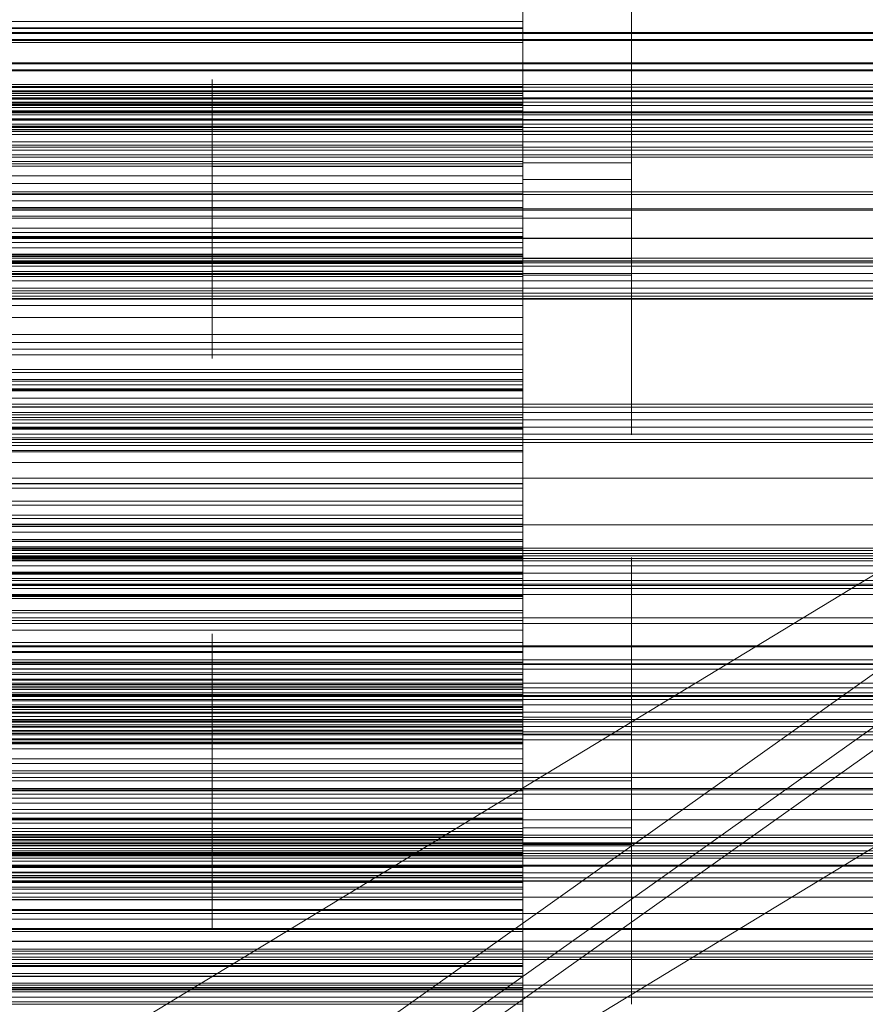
# Model space of a CAD drawing. Header units: millimetres. Extents: x -2233 to 65662, y -50530 to 6847.
# Tile 177 of 256: x 685 to 794, y -34304 to -34177. Entities that reach past the tile are written whole.
import ezdxf

# ---------------------------------------------------------------- set-up
doc = ezdxf.new("R2010")
doc.units = ezdxf.units.MM
for name, color, linetype, lineweight in [('COTAS_O', 1, 'Continuous', 0), ('frontal_briquetadora', 7, 'Continuous', 0), ('frontal_C03', 7, 'Continuous', 0), ('frontal_secador', 7, 'Continuous', 0), ('frontal_tolva', 7, 'Continuous', 0)]:
    doc.layers.add(name, color=color, linetype=linetype, lineweight=lineweight)
doc.dimstyles.new('R19_100', dxfattribs={"dimtxt": 250, "dimasz": 150, "dimexe": 150, "dimexo": 80, "dimgap": 100, "dimtad": 1, "dimtih": 1, "dimtoh": 1, "dimdsep": 46, "dimcen": 0.09, "dimadec": 0, "dimazin": 0, "dimtfac": 1, "dimtdec": 4, "dimtofl": 0, "dimtmove": 0, "dimatfit": 3, "dimfxl": 1, "dimtolj": 1, "dimtzin": 0, "dimarcsym": 0})

# ---------------------------------------------------------------- blocks, each defined once
blk = doc.blocks.new('DIM_R32_39')
at = {"layer": 'COTAS_O'}
for p, q in [((-1725, -33700), (-1575, -33655)), ((1725, -33700), (1575, -33655)), ((-1725, -34400), (-1725, -33700)), ((-1725, -33700), (1725, -33700)), ((-1725, -33700), (-1575, -33745)), ((1725, -33700), (1575, -33745)), ((1725, -34400), (1725, -33700))]:
    blk.add_line(p, q, dxfattribs=at)
blk.add_text('3450 O', height=250, dxfattribs=at).set_placement((0, -33600))
blk = doc.blocks.new('DIM_R32_43')
at = {"layer": 'COTAS_O'}
for p, q in [((-650, -34200), (-500, -34155)), ((650, -34200), (500, -34155)), ((-650, -34900), (-650, -34200)), ((-650, -34200), (650, -34200)), ((-650, -34200), (-500, -34245)), ((650, -34200), (500, -34245)), ((650, -34900), (650, -34200))]:
    blk.add_line(p, q, dxfattribs=at)
blk.add_text('1300 O', height=250, dxfattribs=at).set_placement((0, -34100))

msp = doc.modelspace()

# ---------------------------------------------------------------- linework, layer by layer
at = {"layer": 'frontal_briquetadora'}
for p, q in [((750, -34166.775), (750, -34177.964)), ((750, -34177.146), (750, -34168.422)), ((750, -34179.561), (750, -34169.995)), ((750, -34170.544), (750, -34179.847)), ((750, -34172.896), (750, -34178.035)), ((750, -34179.589), (750, -34173.853)), ((750, -34178.573), (750, -34174.763)), ((750, -34187.602), (750, -34175.223)), ((750, -34175.243), (750, -34179.919)), ((764, -34178.573), (764, -34174.763)), ((764, -34175.243), (764, -34179.919)), ((750, -34186.389), (750, -34176.835)), ((750, -34178.883), (750, -34177)), ((550, -34177.146), (750, -34177.146)), ((550, -34177.964), (750, -34177.964)), ((550, -34178.035), (750, -34178.035)), ((750, -34178.061), (750, -34177.118)), ((750, -34177.118), (750, -34179.937)), ((750, -34187.891), (750, -34177.146)), ((750, -34179.373), (750, -34177.5)), ((750, -34178.555), (750, -34177.617)), ((750, -34177.617), (750, -34180.422)), ((750, -34177.964), (750, -34190.647)), ((750, -34178.035), (750, -34185.66)), ((750, -34182.729), (750, -34178.061)), ((750, -34183.199), (750, -34178.555)), ((750, -34185.919), (750, -34178.573)), ((750, -34184.46), (750, -34178.883)), ((750, -34184.922), (750, -34179.373)), ((764, -34185.919), (764, -34178.573)), ((750, -34179.561), (550, -34179.561)), ((550, -34179.589), (750, -34179.589)), ((550, -34179.847), (750, -34179.847)), ((750, -34182.626), (750, -34179.561)), ((750, -34187.752), (750, -34179.589)), ((750, -34179.847), (750, -34191.067)), ((750, -34179.919), (750, -34187.864)), ((750, -34179.937), (750, -34186.409)), ((750, -34180.422), (750, -34186.861)), ((764, -34179.919), (764, -34187.864)), ((750, -34185.3), (750, -34181.052)), ((764, -34185.3), (764, -34181.052)), ((750, -34182.626), (550, -34182.626)), ((750, -34185.525), (750, -34182.626)), ((750, -34190.943), (750, -34182.729)), ((750, -34191.371), (750, -34183.199)), ((710, -34186.688), (710, -34184.61)), ((710, -34184.61), (710, -34184.872)), ((750, -34186.282), (750, -34184.117)), ((750, -34184.117), (750, -34184.39)), ((750, -34184.39), (750, -34187.047)), ((750, -34193.516), (750, -34184.46)), ((750, -34186.688), (750, -34184.61)), ((750, -34184.61), (750, -34184.872)), ((750, -34185.525), (550, -34185.525)), ((550, -34185.66), (750, -34185.66)), ((710, -34184.872), (710, -34187.422)), ((750, -34184.872), (750, -34187.422)), ((750, -34193.932), (750, -34184.922)), ((750, -34192.955), (750, -34185.3)), ((750, -34188.246), (750, -34185.525)), ((750, -34185.66), (750, -34195.479)), ((764, -34192.955), (764, -34185.3)), ((750, -34186.389), (550, -34186.389)), ((750, -34186.417), (550, -34186.417)), ((750, -34186.682), (550, -34186.682)), ((750, -34187.157), (550, -34187.157)), ((710, -34190.695), (710, -34186.688)), ((750, -34195.346), (750, -34185.919)), ((750, -34190.456), (750, -34186.282)), ((750, -34186.417), (750, -34186.389)), ((750, -34186.409), (750, -34196.286)), ((750, -34186.682), (750, -34186.417)), ((750, -34187.157), (750, -34186.682)), ((750, -34190.695), (750, -34186.688)), ((750, -34186.861), (750, -34196.687)), ((750, -34187.047), (750, -34191.561)), ((750, -34190.896), (750, -34187.086)), ((750, -34187.086), (750, -34187.567)), ((750, -34187.826), (750, -34187.157)), ((764, -34195.346), (764, -34185.919)), ((764, -34190.896), (764, -34187.086)), ((764, -34187.086), (764, -34187.567)), ((550, -34187.602), (750, -34187.602)), ((550, -34187.752), (750, -34187.752)), ((750, -34187.826), (550, -34187.826)), ((550, -34187.891), (750, -34187.891)), ((750, -34188.246), (550, -34188.246)), ((710, -34187.422), (710, -34191.756)), ((750, -34187.422), (750, -34191.756)), ((750, -34187.567), (750, -34192.242)), ((750, -34201.105), (750, -34187.602)), ((750, -34198.027), (750, -34187.752)), ((750, -34188.675), (750, -34187.826)), ((750, -34187.864), (750, -34197.505)), ((750, -34200.244), (750, -34187.891)), ((750, -34190.778), (750, -34188.246)), ((764, -34187.567), (764, -34192.242)), ((764, -34187.864), (764, -34197.505)), ((750, -34188.675), (550, -34188.675)), ((750, -34189.695), (550, -34189.695)), ((750, -34189.695), (750, -34188.675)), ((750, -34199.367), (750, -34189.695)), ((550, -34190.647), (750, -34190.647)), ((750, -34190.778), (550, -34190.778)), ((710, -34195.837), (710, -34190.695)), ((710, -34193.118), (710, -34190.801)), ((750, -34192.727), (750, -34190.313)), ((750, -34195.812), (750, -34190.456)), ((750, -34190.647), (750, -34204.338)), ((750, -34195.837), (750, -34190.695)), ((750, -34193.102), (750, -34190.778)), ((750, -34193.118), (750, -34190.801)), ((750, -34198.242), (750, -34190.896)), ((750, -34202.387), (750, -34190.943)), ((764, -34198.242), (764, -34190.896)), ((550, -34191.067), (750, -34191.067)), ((710, -34191.756), (710, -34197.015)), ((750, -34191.067), (750, -34203.774)), ((750, -34202.757), (750, -34191.371)), ((750, -34191.561), (750, -34197.039)), ((750, -34191.756), (750, -34197.015)), ((750, -34193.102), (550, -34193.102)), ((710, -34197.293), (710, -34193.118)), ((750, -34192.242), (750, -34200.188)), ((750, -34197.076), (750, -34192.727)), ((750, -34202.5), (750, -34192.955)), ((750, -34195.188), (750, -34193.102)), ((750, -34197.293), (750, -34193.118)), ((764, -34192.242), (764, -34200.188)), ((764, -34202.5), (764, -34192.955)), ((750, -34205.704), (750, -34193.516)), ((750, -34206.057), (750, -34193.932)), ((520, -34195.812), (750, -34195.812)), ((750, -34195.188), (550, -34195.188)), ((550, -34195.479), (750, -34195.479)), ((750, -34195.837), (710, -34195.837)), ((710, -34201.096), (710, -34195.837)), ((750, -34204.848), (750, -34195.188)), ((764, -34195.346), (750, -34195.346)), ((750, -34204.987), (750, -34195.346)), ((750, -34195.479), (750, -34207.113)), ((750, -34201.29), (750, -34195.812)), ((750, -34201.096), (750, -34195.837)), ((764, -34204.987), (764, -34195.346)), ((520, -34197.039), (750, -34197.039)), ((710, -34199.011), (710, -34196.933)), ((710, -34196.933), (710, -34197.195)), ((750, -34197.015), (710, -34197.015)), ((710, -34197.015), (710, -34202.157)), ((710, -34197.195), (710, -34199.745)), ((710, -34202.5), (710, -34197.293)), ((750, -34196.286), (750, -34209.187)), ((750, -34198.605), (750, -34196.441)), ((750, -34196.441), (750, -34196.713)), ((750, -34196.687), (750, -34209.523)), ((750, -34196.713), (750, -34199.37)), ((750, -34199.011), (750, -34196.933)), ((750, -34196.933), (750, -34197.195)), ((750, -34197.015), (750, -34202.157)), ((750, -34197.039), (750, -34202.395)), ((750, -34202.5), (750, -34197.076)), ((750, -34197.195), (750, -34199.745)), ((750, -34202.5), (750, -34197.293)), ((550, -34198.027), (750, -34198.027)), ((764, -34197.505), (750, -34197.505)), ((750, -34197.505), (750, -34206.932)), ((750, -34210.021), (750, -34198.027)), ((750, -34207.669), (750, -34198.242)), ((764, -34197.505), (764, -34206.932)), ((764, -34207.669), (764, -34198.242)), ((750, -34199.367), (550, -34199.367)), ((710, -34203.018), (710, -34199.011)), ((710, -34199.745), (710, -34204.079)), ((750, -34202.779), (750, -34198.605)), ((750, -34203.018), (750, -34199.011)), ((750, -34202.228), (750, -34199.367)), ((750, -34199.37), (750, -34203.885)), ((750, -34199.745), (750, -34204.079)), ((550, -34200.244), (750, -34200.244)), ((550, -34201.105), (750, -34201.105)), ((710, -34205.429), (710, -34201.096)), ((750, -34200.188), (750, -34209.828)), ((750, -34213.731), (750, -34200.244)), ((750, -34205.429), (750, -34201.096)), ((750, -34208.173), (750, -34201.105)), ((764, -34200.188), (764, -34209.828)), ((750, -34202.228), (550, -34202.228)), ((710, -34202.157), (710, -34206.164)), ((750, -34205.804), (750, -34201.29)), ((750, -34202.157), (750, -34206.164)), ((750, -34204.919), (750, -34202.228)), ((750, -34216.621), (750, -34202.387)), ((520, -34202.5), (750, -34202.5)), ((750, -34202.5), (710, -34202.5)), ((710, -34202.5), (710, -34207.707)), ((710, -34208.16), (710, -34203.018)), ((750, -34202.395), (750, -34206.569)), ((750, -34202.5), (750, -34207.924)), ((764, -34202.5), (750, -34202.5)), ((750, -34202.5), (750, -34207.707)), ((750, -34202.5), (750, -34212.045)), ((750, -34216.919), (750, -34202.757)), ((750, -34208.136), (750, -34202.779)), ((750, -34208.16), (750, -34203.018)), ((764, -34202.5), (764, -34212.045)), ((550, -34203.774), (750, -34203.774)), ((550, -34204.338), (750, -34204.338)), ((750, -34204.848), (550, -34204.848)), ((750, -34204.919), (550, -34204.919)), ((710, -34204.079), (710, -34209.338)), ((750, -34203.774), (750, -34217.478)), ((750, -34203.885), (750, -34209.362)), ((750, -34204.079), (750, -34209.338)), ((750, -34204.338), (750, -34218.51)), ((750, -34205.112), (750, -34204.848)), ((750, -34207.432), (750, -34204.919)), ((750, -34205.112), (550, -34205.112)), ((750, -34205.616), (550, -34205.616)), ((710, -34207.98), (710, -34205.429)), ((710, -34206.164), (710, -34208.242)), ((750, -34212.932), (750, -34204.987)), ((750, -34205.616), (750, -34205.112)), ((750, -34207.98), (750, -34205.429)), ((750, -34206.333), (750, -34205.616)), ((750, -34220.554), (750, -34205.704)), ((750, -34208.461), (750, -34205.804)), ((750, -34220.832), (750, -34206.057)), ((750, -34206.164), (750, -34208.242)), ((764, -34212.932), (764, -34204.987)), ((750, -34206.333), (550, -34206.333)), ((550, -34207.113), (750, -34207.113)), ((750, -34207.243), (550, -34207.243)), ((750, -34207.432), (550, -34207.432)), ((750, -34207.243), (750, -34206.333)), ((750, -34206.569), (750, -34208.734)), ((750, -34206.932), (750, -34214.278)), ((750, -34207.113), (750, -34220.117)), ((750, -34208.336), (750, -34207.243)), ((750, -34209.753), (750, -34207.432)), ((764, -34206.932), (764, -34214.278)), ((520, -34208.136), (750, -34208.136)), ((550, -34208.173), (750, -34208.173)), ((750, -34208.336), (550, -34208.336)), ((710, -34207.707), (710, -34211.882)), ((710, -34208.242), (710, -34207.98)), ((750, -34208.16), (710, -34208.16)), ((710, -34213.419), (710, -34208.16)), ((764, -34207.669), (750, -34207.669)), ((750, -34217.31), (750, -34207.669)), ((750, -34207.707), (750, -34211.882)), ((750, -34207.924), (750, -34212.273)), ((750, -34208.242), (750, -34207.98)), ((750, -34213.613), (750, -34208.136)), ((750, -34213.419), (750, -34208.16)), ((750, -34215.272), (750, -34208.173)), ((750, -34209.601), (750, -34208.336)), ((750, -34208.734), (750, -34208.461)), ((764, -34217.31), (764, -34207.669)), ((520, -34209.362), (750, -34209.362)), ((750, -34209.601), (550, -34209.601)), ((750, -34209.753), (550, -34209.753)), ((750, -34209.338), (710, -34209.338)), ((710, -34209.338), (710, -34214.48)), ((750, -34209.187), (750, -34224.618)), ((750, -34209.338), (750, -34214.48)), ((750, -34209.362), (750, -34214.719)), ((750, -34209.523), (750, -34224.875)), ((750, -34219.355), (750, -34209.601)), ((750, -34211.863), (750, -34209.753)), ((764, -34209.828), (750, -34209.828)), ((750, -34209.828), (750, -34219.255)), ((764, -34209.828), (764, -34219.255)), ((550, -34210.021), (750, -34210.021)), ((750, -34223.272), (750, -34210.021)), ((750, -34211.863), (550, -34211.863)), ((710, -34211.882), (710, -34214.199)), ((750, -34213.734), (750, -34211.863)), ((750, -34211.882), (750, -34214.199)), ((750, -34212.045), (750, -34219.7)), ((750, -34212.273), (750, -34214.687)), ((764, -34212.045), (764, -34219.7)), ((750, -34213.734), (550, -34213.734)), ((710, -34217.753), (710, -34213.419)), ((750, -34217.608), (750, -34212.932)), ((750, -34217.753), (750, -34213.419)), ((750, -34218.128), (750, -34213.613)), ((750, -34227.834), (750, -34213.731)), ((750, -34223.476), (750, -34213.734)), ((764, -34217.608), (764, -34212.932)), ((710, -34214.48), (710, -34218.487)), ((750, -34214.278), (750, -34218.089)), ((750, -34214.48), (750, -34218.487)), ((750, -34214.719), (750, -34218.892)), ((764, -34214.278), (764, -34218.089)), ((550, -34215.272), (750, -34215.272)), ((750, -34222.397), (750, -34215.272)), ((550, -34217.478), (750, -34217.478)), ((750, -34233.1), (750, -34216.621)), ((750, -34233.313), (750, -34216.919)), ((750, -34225.255), (750, -34217.31)), ((750, -34217.478), (750, -34224.611)), ((750, -34218.089), (750, -34217.608)), ((764, -34225.255), (764, -34217.31)), ((764, -34218.089), (764, -34217.608)), ((550, -34218.51), (750, -34218.51)), ((710, -34220.303), (710, -34217.753)), ((710, -34218.487), (710, -34220.565)), ((750, -34220.303), (750, -34217.753)), ((750, -34220.784), (750, -34218.128)), ((750, -34218.487), (750, -34220.565)), ((750, -34218.51), (750, -34232.619)), ((750, -34219.355), (550, -34219.355)), ((550, -34220.117), (750, -34220.117)), ((750, -34218.892), (750, -34221.057)), ((750, -34219.255), (750, -34226.602)), ((750, -34222.005), (750, -34219.355)), ((750, -34219.7), (750, -34223.948)), ((750, -34220.117), (750, -34233.99)), ((764, -34219.255), (764, -34226.602)), ((764, -34219.7), (764, -34223.948)), ((710, -34220.565), (710, -34220.303)), ((750, -34220.565), (750, -34220.303)), ((750, -34237.497), (750, -34220.554)), ((750, -34221.057), (750, -34220.784)), ((750, -34237.688), (750, -34220.832)), ((750, -34222.005), (550, -34222.005)), ((550, -34222.397), (750, -34222.397)), ((750, -34224.483), (750, -34222.005)), ((750, -34229.547), (750, -34222.397)), ((550, -34223.272), (750, -34223.272)), ((750, -34223.476), (550, -34223.476)), ((750, -34237.271), (750, -34223.272)), ((750, -34223.976), (750, -34223.476)), ((750, -34223.976), (550, -34223.976)), ((750, -34224.483), (550, -34224.483)), ((550, -34224.611), (750, -34224.611)), ((750, -34224.718), (550, -34224.718)), ((750, -34224.718), (750, -34223.976)), ((750, -34226.781), (750, -34224.483)), ((750, -34224.611), (750, -34231.767)), ((750, -34224.618), (750, -34241.985)), ((750, -34225.673), (750, -34224.718)), ((750, -34224.875), (750, -34242.153)), ((750, -34225.673), (550, -34225.673)), ((750, -34229.931), (750, -34225.255)), ((750, -34226.824), (750, -34225.673)), ((764, -34229.931), (764, -34225.255)), ((750, -34226.781), (550, -34226.781)), ((750, -34226.824), (550, -34226.824)), ((750, -34226.602), (750, -34230.412)), ((750, -34228.885), (750, -34226.781)), ((750, -34228.157), (750, -34226.824)), ((764, -34226.602), (764, -34230.412)), ((550, -34227.834), (750, -34227.834)), ((750, -34228.157), (550, -34228.157)), ((750, -34228.885), (550, -34228.885)), ((750, -34242.009), (750, -34227.834)), ((750, -34229.664), (750, -34228.157)), ((750, -34230.777), (750, -34228.885)), ((550, -34229.547), (750, -34229.547)), ((750, -34229.664), (550, -34229.664)), ((750, -34236.717), (750, -34229.547)), ((750, -34239.478), (750, -34229.664)), ((750, -34230.412), (750, -34229.931)), ((764, -34230.412), (764, -34229.931)), ((750, -34230.777), (550, -34230.777)), ((750, -34232.427), (750, -34230.777)), ((550, -34231.767), (750, -34231.767)), ((750, -34232.427), (550, -34232.427)), ((550, -34232.619), (750, -34232.619)), ((750, -34231.767), (750, -34238.943)), ((750, -34242.229), (750, -34232.427)), ((750, -34232.619), (750, -34236.673)), ((550, -34233.99), (750, -34233.99)), ((750, -34251.188), (750, -34233.1)), ((750, -34251.309), (750, -34233.313)), ((750, -34233.99), (750, -34241.171)), ((550, -34236.673), (750, -34236.673)), ((550, -34236.717), (750, -34236.717)), ((550, -34237.271), (750, -34237.271)), ((750, -34236.673), (750, -34240.744)), ((750, -34243.904), (750, -34236.717)), ((750, -34251.479), (750, -34237.271)), ((750, -34255.881), (750, -34237.497)), ((750, -34255.979), (750, -34237.688)), ((550, -34238.943), (750, -34238.943)), ((750, -34238.943), (750, -34246.135)), ((750, -34239.478), (550, -34239.478)), ((750, -34241.909), (750, -34239.478)), ((550, -34240.744), (750, -34240.744)), ((550, -34241.171), (750, -34241.171)), ((750, -34240.744), (750, -34244.831)), ((750, -34241.171), (750, -34248.367)), ((750, -34241.909), (550, -34241.909)), ((550, -34242.009), (750, -34242.009)), ((750, -34242.229), (550, -34242.229)), ((750, -34242.963), (550, -34242.963)), ((750, -34244.168), (750, -34241.909)), ((750, -34241.985), (750, -34260.62)), ((750, -34246.101), (750, -34242.009)), ((750, -34242.153), (750, -34260.694)), ((750, -34242.963), (750, -34242.229)), ((750, -34243.941), (750, -34242.963)), ((550, -34243.904), (750, -34243.904)), ((750, -34243.941), (550, -34243.941)), ((750, -34244.168), (550, -34244.168)), ((750, -34251.105), (750, -34243.904)), ((750, -34245.133), (750, -34243.941)), ((750, -34246.246), (750, -34244.168)), ((550, -34244.831), (750, -34244.831)), ((750, -34245.133), (550, -34245.133)), ((750, -34244.831), (750, -34248.931)), ((750, -34246.52), (750, -34245.133)), ((550, -34246.101), (750, -34246.101)), ((550, -34246.135), (750, -34246.135)), ((750, -34246.246), (550, -34246.246)), ((750, -34246.52), (550, -34246.52)), ((750, -34250.205), (750, -34246.101)), ((750, -34246.135), (750, -34253.34)), ((750, -34250.033), (750, -34246.222)), ((750, -34246.222), (750, -34246.703)), ((750, -34248.128), (750, -34246.246)), ((750, -34248.091), (750, -34246.52)), ((750, -34246.703), (750, -34251.379)), ((764, -34250.033), (764, -34246.222)), ((764, -34246.222), (764, -34246.703)), ((764, -34246.703), (764, -34251.379)), ((750, -34248.091), (550, -34248.091)), ((750, -34248.128), (550, -34248.128)), ((550, -34248.367), (750, -34248.367)), ((550, -34248.931), (750, -34248.931)), ((750, -34249.836), (750, -34248.091)), ((750, -34249.796), (750, -34248.128)), ((750, -34248.367), (750, -34255.575)), ((750, -34248.931), (750, -34253.043)), ((750, -34249.796), (550, -34249.796)), ((750, -34249.836), (550, -34249.836)), ((550, -34250.205), (750, -34250.205)), ((750, -34251.223), (750, -34249.796)), ((750, -34259.686), (750, -34249.836)), ((750, -34257.379), (750, -34250.033)), ((750, -34254.32), (750, -34250.205)), ((764, -34257.379), (764, -34250.033)), ((550, -34251.105), (750, -34251.105)), ((750, -34251.223), (550, -34251.223)), ((550, -34251.479), (750, -34251.479)), ((750, -34258.317), (750, -34251.105)), ((750, -34270.191), (750, -34251.188)), ((750, -34261.06), (750, -34251.223)), ((750, -34270.216), (750, -34251.309)), ((750, -34251.379), (750, -34259.324)), ((750, -34255.598), (750, -34251.479)), ((764, -34251.379), (764, -34259.324)), ((550, -34253.043), (750, -34253.043)), ((750, -34253.043), (750, -34257.165)), ((550, -34253.34), (750, -34253.34)), ((550, -34254.32), (750, -34254.32)), ((750, -34253.34), (750, -34260.554)), ((750, -34257.8), (750, -34253.552)), ((750, -34258.445), (750, -34254.32)), ((764, -34257.8), (764, -34253.552)), ((550, -34255.575), (750, -34255.575)), ((550, -34255.598), (750, -34255.598)), ((750, -34255.575), (750, -34262.792)), ((750, -34257.742), (750, -34255.577)), ((750, -34255.577), (750, -34255.85)), ((750, -34259.725), (750, -34255.598)), ((710, -34258.147), (710, -34256.069)), ((710, -34256.069), (710, -34256.331)), ((710, -34256.331), (710, -34258.882)), ((750, -34255.85), (750, -34258.506)), ((750, -34275), (750, -34255.881)), ((750, -34275), (750, -34255.979)), ((750, -34258.147), (750, -34256.069)), ((750, -34256.069), (750, -34256.331)), ((750, -34256.331), (750, -34258.882)), ((550, -34257.165), (750, -34257.165)), ((710, -34262.154), (710, -34258.147)), ((750, -34257.165), (750, -34261.296)), ((750, -34266.806), (750, -34257.379)), ((750, -34261.916), (750, -34257.742)), ((750, -34265.455), (750, -34257.8)), ((750, -34262.154), (750, -34258.147)), ((764, -34266.806), (764, -34257.379)), ((764, -34265.455), (764, -34257.8)), ((550, -34258.317), (750, -34258.317)), ((550, -34258.445), (750, -34258.445)), ((710, -34258.882), (710, -34263.215)), ((750, -34265.537), (750, -34258.317)), ((750, -34262.577), (750, -34258.445)), ((750, -34258.506), (750, -34263.021)), ((750, -34258.882), (750, -34263.215)), ((750, -34259.324), (750, -34268.965)), ((764, -34259.324), (764, -34268.965)), ((750, -34259.686), (550, -34259.686)), ((550, -34259.725), (750, -34259.725)), ((550, -34260.554), (750, -34260.554)), ((750, -34261.893), (750, -34259.686)), ((750, -34263.859), (750, -34259.725)), ((750, -34264.262), (750, -34260.452)), ((750, -34260.452), (750, -34260.932)), ((750, -34260.554), (750, -34267.776)), ((750, -34260.62), (750, -34279.809)), ((750, -34260.694), (750, -34279.784)), ((764, -34264.262), (764, -34260.452)), ((764, -34260.452), (764, -34260.932)), ((750, -34261.06), (550, -34261.06)), ((550, -34261.296), (750, -34261.296)), ((750, -34261.893), (550, -34261.893)), ((750, -34260.932), (750, -34265.608)), ((750, -34262.027), (750, -34261.06)), ((750, -34261.296), (750, -34265.432)), ((750, -34263.928), (750, -34261.893)), ((750, -34267.272), (750, -34261.916)), ((764, -34260.932), (764, -34265.608)), ((750, -34262.027), (550, -34262.027)), ((550, -34262.577), (750, -34262.577)), ((550, -34262.792), (750, -34262.792)), ((750, -34263.238), (550, -34263.238)), ((710, -34267.296), (710, -34262.154)), ((710, -34263.215), (710, -34268.474)), ((750, -34263.238), (750, -34262.027)), ((750, -34267.296), (750, -34262.154)), ((750, -34266.715), (750, -34262.577)), ((750, -34262.792), (750, -34270.015)), ((750, -34265.227), (750, -34262.813)), ((750, -34263.021), (750, -34268.499)), ((750, -34263.215), (750, -34268.474)), ((750, -34264.664), (750, -34263.238)), ((550, -34263.859), (750, -34263.859)), ((750, -34263.928), (550, -34263.928)), ((710, -34265.618), (710, -34263.301)), ((750, -34265.618), (750, -34263.301)), ((750, -34267.999), (750, -34263.859)), ((750, -34265.78), (750, -34263.928)), ((750, -34271.608), (750, -34264.262)), ((764, -34271.608), (764, -34264.262)), ((750, -34264.664), (550, -34264.664)), ((550, -34265.432), (750, -34265.432)), ((550, -34265.537), (750, -34265.537)), ((750, -34265.78), (550, -34265.78)), ((710, -34269.793), (710, -34265.618)), ((750, -34266.286), (750, -34264.664)), ((750, -34269.576), (750, -34265.227)), ((750, -34265.432), (750, -34269.572)), ((750, -34275), (750, -34265.455)), ((750, -34272.76), (750, -34265.537)), ((750, -34265.608), (750, -34273.553)), ((750, -34269.793), (750, -34265.618)), ((750, -34267.436), (750, -34265.78)), ((764, -34275), (764, -34265.455)), ((764, -34265.608), (764, -34273.553)), ((750, -34266.286), (550, -34266.286)), ((550, -34266.715), (750, -34266.715)), ((750, -34268.091), (750, -34266.286)), ((750, -34270.857), (750, -34266.715)), ((764, -34266.806), (750, -34266.806)), ((750, -34276.447), (750, -34266.806)), ((764, -34276.447), (764, -34266.806)), ((520, -34267.272), (750, -34267.272)), ((750, -34267.436), (550, -34267.436)), ((550, -34267.776), (750, -34267.776)), ((550, -34267.999), (750, -34267.999)), ((750, -34268.091), (550, -34268.091)), ((750, -34267.296), (710, -34267.296)), ((710, -34272.555), (710, -34267.296)), ((750, -34272.75), (750, -34267.272)), ((750, -34272.555), (750, -34267.296)), ((750, -34268.877), (750, -34267.436)), ((750, -34267.776), (750, -34275)), ((750, -34272.141), (750, -34267.999)), ((750, -34270.069), (750, -34268.091)), ((520, -34268.499), (750, -34268.499)), ((750, -34268.877), (550, -34268.877)), ((550, -34269.572), (750, -34269.572)), ((750, -34268.474), (710, -34268.474)), ((710, -34268.474), (710, -34273.616)), ((750, -34268.474), (750, -34273.616)), ((750, -34268.499), (750, -34273.855)), ((750, -34270.075), (750, -34268.877)), ((764, -34268.965), (750, -34268.965)), ((750, -34268.965), (750, -34278.392)), ((750, -34269.572), (750, -34273.715)), ((750, -34275), (750, -34269.576)), ((764, -34268.965), (764, -34278.392)), ((750, -34270.216), (200, -34270.216)), ((750, -34270.191), (520, -34270.191)), ((550, -34270.015), (750, -34270.015)), ((750, -34270.069), (550, -34270.069)), ((750, -34270.075), (550, -34270.075)), ((550, -34270.857), (750, -34270.857)), ((710, -34275), (710, -34269.793)), ((710, -34272.377), (710, -34270.299)), ((710, -34270.299), (710, -34270.561)), ((710, -34270.561), (710, -34273.111)), ((750, -34275), (750, -34269.793)), ((750, -34271.971), (750, -34269.806)), ((750, -34269.806), (750, -34270.079)), ((750, -34270.015), (750, -34277.24)), ((750, -34279.931), (750, -34270.069)), ((750, -34279.925), (750, -34270.075)), ((750, -34270.079), (750, -34272.736)), ((750, -34289.38), (750, -34270.191)), ((750, -34289.306), (750, -34270.216)), ((750, -34272.377), (750, -34270.299)), ((750, -34270.299), (750, -34270.561)), ((750, -34270.561), (750, -34273.111)), ((750, -34275), (750, -34270.857)), ((550, -34272.141), (750, -34272.141)), ((750, -34281.035), (750, -34271.608)), ((750, -34276.145), (750, -34271.971)), ((750, -34276.285), (750, -34272.141)), ((764, -34281.035), (764, -34271.608)), ((550, -34272.76), (750, -34272.76)), ((710, -34276.384), (710, -34272.377)), ((710, -34276.889), (710, -34272.555)), ((710, -34273.111), (710, -34277.445)), ((750, -34276.384), (750, -34272.377)), ((750, -34276.889), (750, -34272.555)), ((750, -34272.736), (750, -34277.25)), ((750, -34277.264), (750, -34272.75)), ((750, -34279.985), (750, -34272.76)), ((750, -34273.111), (750, -34277.445)), ((550, -34273.715), (750, -34273.715)), ((710, -34273.616), (710, -34277.623)), ((750, -34273.553), (750, -34283.194)), ((750, -34273.616), (750, -34277.623)), ((750, -34273.715), (750, -34277.859)), ((750, -34273.855), (750, -34278.029)), ((764, -34273.553), (764, -34283.194)), ((750, -34275), (200, -34275)), ((520, -34275), (750, -34275)), ((550, -34275), (750, -34275)), ((750, -34275), (710, -34275)), ((710, -34275), (710, -34280.207)), ((750, -34275), (750, -34294.021)), ((750, -34275), (750, -34280.424)), ((750, -34275), (750, -34294.119)), ((750, -34279.143), (750, -34275)), ((750, -34275), (750, -34282.224)), ((764, -34275), (750, -34275)), ((750, -34275), (750, -34280.207)), ((750, -34275), (750, -34284.545)), ((764, -34275), (764, -34284.545)), ((550, -34276.285), (750, -34276.285)), ((550, -34277.24), (750, -34277.24)), ((710, -34281.526), (710, -34276.384)), ((710, -34279.439), (710, -34276.889)), ((750, -34281.501), (750, -34276.145)), ((750, -34280.428), (750, -34276.285)), ((750, -34281.526), (750, -34276.384)), ((750, -34284.392), (750, -34276.447)), ((750, -34279.439), (750, -34276.889)), ((750, -34277.24), (750, -34284.463)), ((764, -34284.392), (764, -34276.447)), ((550, -34277.859), (750, -34277.859)), ((710, -34277.445), (710, -34282.704)), ((710, -34277.623), (710, -34279.701)), ((750, -34277.25), (750, -34282.728)), ((750, -34279.921), (750, -34277.264)), ((750, -34277.445), (750, -34282.704)), ((750, -34277.623), (750, -34279.701)), ((750, -34277.859), (750, -34282.001)), ((750, -34278.029), (750, -34280.194)), ((750, -34278.392), (750, -34285.738)), ((764, -34278.392), (764, -34285.738)), ((550, -34279.143), (750, -34279.143)), ((710, -34279.701), (710, -34279.439)), ((750, -34283.285), (750, -34279.143)), ((750, -34279.701), (750, -34279.439)), ((750, -34279.784), (200, -34279.784)), ((750, -34279.809), (520, -34279.809)), ((750, -34279.925), (550, -34279.925)), ((750, -34279.931), (550, -34279.931)), ((550, -34279.985), (750, -34279.985)), ((550, -34280.428), (750, -34280.428)), ((710, -34280.207), (710, -34284.382)), ((750, -34279.784), (750, -34298.691)), ((750, -34279.809), (750, -34298.812)), ((750, -34280.194), (750, -34279.921)), ((750, -34279.925), (750, -34281.123)), ((750, -34281.909), (750, -34279.931)), ((750, -34287.208), (750, -34279.985)), ((750, -34280.207), (750, -34284.382)), ((750, -34280.424), (750, -34284.773)), ((750, -34284.568), (750, -34280.428)), ((764, -34281.035), (750, -34281.035)), ((750, -34290.676), (750, -34281.035)), ((764, -34290.676), (764, -34281.035)), ((520, -34281.501), (750, -34281.501)), ((750, -34281.123), (550, -34281.123)), ((750, -34281.909), (550, -34281.909)), ((550, -34282.001), (750, -34282.001)), ((550, -34282.224), (750, -34282.224)), ((750, -34281.526), (710, -34281.526)), ((710, -34286.785), (710, -34281.526)), ((750, -34281.123), (750, -34282.564)), ((750, -34286.979), (750, -34281.501)), ((750, -34286.785), (750, -34281.526)), ((750, -34283.714), (750, -34281.909)), ((750, -34282.001), (750, -34286.141)), ((750, -34282.224), (750, -34289.446)), ((520, -34282.728), (750, -34282.728)), ((750, -34282.564), (550, -34282.564)), ((550, -34283.285), (750, -34283.285)), ((750, -34282.704), (710, -34282.704)), ((710, -34282.704), (710, -34287.846)), ((750, -34282.564), (750, -34284.22)), ((750, -34282.704), (750, -34287.846)), ((750, -34282.728), (750, -34288.084)), ((764, -34283.194), (750, -34283.194)), ((750, -34283.194), (750, -34292.621)), ((750, -34287.423), (750, -34283.285)), ((764, -34283.194), (764, -34292.621)), ((750, -34283.714), (550, -34283.714)), ((750, -34284.22), (550, -34284.22)), ((550, -34284.463), (750, -34284.463)), ((550, -34284.568), (750, -34284.568)), ((710, -34284.382), (710, -34286.699)), ((750, -34285.336), (750, -34283.714)), ((750, -34284.22), (750, -34286.072)), ((750, -34284.382), (750, -34286.699)), ((750, -34289.068), (750, -34284.392)), ((750, -34284.463), (750, -34291.683)), ((750, -34284.545), (750, -34292.2)), ((750, -34288.704), (750, -34284.568)), ((750, -34284.773), (750, -34287.187)), ((764, -34289.068), (764, -34284.392)), ((764, -34284.545), (764, -34292.2)), ((750, -34285.336), (550, -34285.336)), ((750, -34286.072), (550, -34286.072)), ((750, -34286.762), (750, -34285.336)), ((750, -34285.738), (750, -34289.548)), ((750, -34286.072), (750, -34288.107)), ((764, -34285.738), (764, -34289.548)), ((550, -34286.141), (750, -34286.141)), ((750, -34286.762), (550, -34286.762)), ((550, -34287.208), (750, -34287.208)), ((710, -34291.118), (710, -34286.785)), ((750, -34286.141), (750, -34290.275)), ((750, -34287.973), (750, -34286.762)), ((750, -34291.118), (750, -34286.785)), ((750, -34291.494), (750, -34286.979)), ((750, -34294.425), (750, -34287.208)), ((550, -34287.423), (750, -34287.423)), ((750, -34287.973), (550, -34287.973)), ((750, -34288.107), (550, -34288.107)), ((710, -34287.846), (710, -34291.853)), ((750, -34291.555), (750, -34287.423)), ((750, -34287.846), (750, -34291.853)), ((750, -34288.94), (750, -34287.973)), ((750, -34288.084), (750, -34292.258)), ((750, -34288.107), (750, -34290.314)), ((550, -34288.704), (750, -34288.704)), ((750, -34288.94), (550, -34288.94)), ((550, -34289.446), (750, -34289.446)), ((750, -34292.835), (750, -34288.704)), ((750, -34298.777), (750, -34288.94)), ((750, -34289.548), (750, -34289.068)), ((750, -34307.847), (750, -34289.306)), ((750, -34308.015), (750, -34289.38)), ((750, -34289.446), (750, -34296.66)), ((764, -34289.548), (764, -34289.068)), ((550, -34290.275), (750, -34290.275)), ((750, -34290.314), (550, -34290.314)), ((710, -34293.669), (710, -34291.118)), ((750, -34290.275), (750, -34294.402)), ((750, -34290.314), (750, -34300.164)), ((750, -34298.621), (750, -34290.676)), ((750, -34293.669), (750, -34291.118)), ((764, -34298.621), (764, -34290.676)), ((550, -34291.555), (750, -34291.555)), ((550, -34291.683), (750, -34291.683)), ((710, -34291.853), (710, -34293.931)), ((750, -34294.15), (750, -34291.494)), ((750, -34295.68), (750, -34291.555)), ((750, -34291.683), (750, -34298.895)), ((750, -34291.853), (750, -34293.931)), ((750, -34292.2), (750, -34296.448)), ((750, -34292.258), (750, -34294.423)), ((764, -34292.2), (764, -34296.448)), ((550, -34292.835), (750, -34292.835)), ((710, -34293.931), (710, -34293.669)), ((750, -34292.621), (750, -34299.967)), ((750, -34296.957), (750, -34292.835)), ((750, -34293.931), (750, -34293.669)), ((764, -34292.621), (764, -34299.967)), ((550, -34294.402), (750, -34294.402)), ((550, -34294.425), (750, -34294.425)), ((750, -34294.021), (750, -34312.312)), ((750, -34294.119), (750, -34312.503)), ((750, -34294.423), (750, -34294.15)), ((750, -34294.402), (750, -34298.521)), ((750, -34301.633), (750, -34294.425)), ((550, -34295.68), (750, -34295.68)), ((750, -34299.795), (750, -34295.68)), ((550, -34296.66), (750, -34296.66)), ((550, -34296.957), (750, -34296.957)), ((750, -34296.66), (750, -34303.865)), ((750, -34301.069), (750, -34296.957)), ((550, -34298.521), (750, -34298.521)), ((750, -34298.777), (550, -34298.777)), ((750, -34298.521), (750, -34312.729)), ((750, -34303.297), (750, -34298.621)), ((750, -34298.691), (750, -34316.687)), ((750, -34298.777), (750, -34300.204)), ((764, -34303.297), (764, -34298.621)), ((550, -34298.895), (750, -34298.895)), ((550, -34299.795), (750, -34299.795)), ((750, -34298.812), (750, -34316.9)), ((750, -34298.895), (750, -34306.096)), ((750, -34303.899), (750, -34299.795)), ((750, -34299.967), (750, -34303.778)), ((764, -34299.967), (764, -34303.778)), ((750, -34300.164), (550, -34300.164)), ((750, -34300.204), (550, -34300.204)), ((550, -34301.069), (750, -34301.069)), ((750, -34300.164), (750, -34301.909)), ((750, -34300.204), (750, -34301.872)), ((750, -34305.169), (750, -34301.069)), ((550, -34301.633), (750, -34301.633)), ((750, -34301.872), (550, -34301.872)), ((750, -34301.909), (550, -34301.909)), ((750, -34308.829), (750, -34301.633)), ((750, -34301.872), (750, -34303.754)), ((750, -34301.909), (750, -34303.48)), ((750, -34303.48), (550, -34303.48)), ((750, -34303.754), (550, -34303.754)), ((750, -34303.778), (750, -34303.297)), ((750, -34303.48), (750, -34304.867)), ((750, -34303.754), (750, -34305.832)), ((764, -34303.778), (764, -34303.297))]:
    msp.add_line(p, q, dxfattribs=at)
at = {"layer": 'frontal_C03'}
for p, q in [((-1422.787, -35595.6), (1407.213, -33876.74)), ((-1407.213, -35621.241), (1422.787, -33902.381)), ((1496, -34178.56), (-1496, -34178.56)), ((-1496, -34178.695), (1496, -34178.695)), ((1496, -34179.478), (-1496, -34179.478)), ((-1496, -34179.613), (1496, -34179.613)), ((1496, -34182.461), (-1496, -34182.461)), ((1496, -34182.596), (-1496, -34182.596)), ((1496, -34183.38), (-1496, -34183.38)), ((1496, -34183.515), (-1496, -34183.515)), ((1250, -34185.287), (-1250, -34185.287)), ((1250, -34185.624), (-1250, -34185.624)), ((1496, -34186.076), (-1496, -34186.076)), ((1496, -34186.191), (-1496, -34186.191)), ((1496, -34186.995), (-1496, -34186.995)), ((1496, -34187.109), (-1496, -34187.109)), ((1250, -34187.524), (-1250, -34187.524)), ((1250, -34187.955), (-1250, -34187.955)), ((1496, -34188.854), (-1496, -34188.854)), ((1496, -34188.931), (-1496, -34188.931)), ((1250, -34188.806), (-1250, -34188.806)), ((1250, -34189.192), (-1250, -34189.192)), ((1496, -34189.773), (-1496, -34189.773)), ((1496, -34189.849), (-1496, -34189.849)), ((1496, -34190.372), (-1496, -34190.372)), ((1496, -34190.399), (-1496, -34190.399)), ((1250, -34189.858), (-1250, -34189.858)), ((-1250, -34190.791), (1250, -34190.791)), ((1496, -34191.291), (-1496, -34191.291)), ((1496, -34191.318), (-1496, -34191.318)), ((1250, -34191.732), (-1250, -34191.732)), ((1250, -34192.665), (-1250, -34192.665)), ((1250, -34193.331), (-1250, -34193.331)), ((1250, -34193.717), (-1250, -34193.717)), ((1250, -34194.324), (-1250, -34194.324)), ((1250, -34194.61), (-1250, -34194.61)), ((1250, -34199.092), (-1250, -34199.092)), ((1250, -34199.458), (-1250, -34199.458)), ((1250, -34201.269), (-1250, -34201.269)), ((1250, -34201.46), (-1250, -34201.46)), ((1250, -34205.064), (-1250, -34205.064)), ((1250, -34205.131), (-1250, -34205.131)), ((1250, -34207.64), (-1250, -34207.64)), ((1250, -34207.981), (-1250, -34207.981)), ((1250, -34208.026), (-1250, -34208.026)), ((1250, -34208.225), (-1250, -34208.225)), ((1250, -34208.692), (-1250, -34208.692)), ((-1250, -34209.625), (1250, -34209.625)), ((1250, -34210.566), (-1250, -34210.566)), ((1250, -34211.499), (-1250, -34211.499)), ((1250, -34212.164), (-1250, -34212.164)), ((1250, -34212.551), (-1250, -34212.551)), ((1250, -34212.838), (-1250, -34212.838)), ((1250, -34212.924), (-1250, -34212.924)), ((1250, -34226.474), (-1250, -34226.474)), ((1250, -34226.86), (-1250, -34226.86)), ((1250, -34227.526), (-1250, -34227.526)), ((-1250, -34228.458), (1250, -34228.458)), ((1250, -34229.4), (-1250, -34229.4)), ((1250, -34230.332), (-1250, -34230.332)), ((1250, -34230.998), (-1250, -34230.998)), ((1250, -34231.384), (-1250, -34231.384)), ((1250, -34245.308), (-1250, -34245.308)), ((1250, -34245.694), (-1250, -34245.694)), ((1250, -34246.36), (-1250, -34246.36)), ((-1250, -34247.292), (1250, -34247.292)), ((1250, -34248.234), (-1250, -34248.234)), ((1250, -34249.166), (-1250, -34249.166)), ((1250, -34249.832), (-1250, -34249.832)), ((1250, -34250.218), (-1250, -34250.218)), ((1250, -34264.142), (-1250, -34264.142)), ((1250, -34264.528), (-1250, -34264.528)), ((1250, -34265.194), (-1250, -34265.194)), ((-1250, -34266.126), (1250, -34266.126)), ((1250, -34267.068), (-1250, -34267.068)), ((1250, -34268), (-1250, -34268)), ((1250, -34268.666), (-1250, -34268.666)), ((1250, -34269.052), (-1250, -34269.052)), ((1250, -34282.976), (-1250, -34282.976)), ((1250, -34283.362), (-1250, -34283.362)), ((1250, -34284.028), (-1250, -34284.028)), ((-1250, -34284.96), (1250, -34284.96)), ((1250, -34285.902), (-1250, -34285.902)), ((1250, -34286.834), (-1250, -34286.834)), ((1250, -34287.5), (-1250, -34287.5)), ((1250, -34287.886), (-1250, -34287.886)), ((1250, -34301.81), (-1250, -34301.81)), ((1250, -34302.196), (-1250, -34302.196)), ((1250, -34302.862), (-1250, -34302.862))]:
    msp.add_line(p, q, dxfattribs=at)
at = {"layer": 'frontal_secador'}
for p, q in [((-1250, -34236), (1250, -34236)), ((-1250, -34242), (1250, -34242)), ((-1250, -34245), (1250, -34245)), ((1250, -34246), (-1250, -34246)), ((-1250, -34246.659), (1250, -34246.659)), ((1250, -34249.659), (-1250, -34249.659)), ((-1250, -34251), (1250, -34251)), ((1250, -34254), (-1250, -34254)), ((-1250, -34254.728), (1250, -34254.728)), ((-1250, -34257.588), (1250, -34257.588)), ((1250, -34257.611), (-1250, -34257.611)), ((1250, -34257.728), (-1250, -34257.728)), ((-1250, -34259.387), (1250, -34259.387)), ((1250, -34259.918), (-1250, -34259.918)), ((-1250, -34260), (1250, -34260)), ((1250, -34260.588), (-1250, -34260.588)), ((1250, -34262.387), (-1250, -34262.387)), ((1250, -34263), (-1250, -34263)), ((-1250, -34263.65), (1250, -34263.65)), ((1250, -34264), (-1250, -34264)), ((1250, -34267.382), (-1250, -34267.382)), ((-1250, -34268), (1250, -34268)), ((1250, -34269.689), (-1250, -34269.689)), ((1250, -34274), (-1250, -34274)), ((1250, -34274.545), (-1250, -34274.545)), ((1250, -34276), (-1250, -34276)), ((1250, -34276.144), (-1250, -34276.144)), ((1250, -34276.709), (-1250, -34276.709)), ((1250, -34278.686), (-1250, -34278.686)), ((1250, -34280), (-1250, -34280)), ((1320, -34282), (-1320, -34282)), ((1320, -34282.273), (-1320, -34282.273)), ((1250, -34282), (-1250, -34282)), ((1320, -34283.072), (-1320, -34283.072)), ((1320, -34284.343), (-1320, -34284.343)), ((1250, -34284.651), (-1250, -34284.651)), ((1320, -34286), (-1320, -34286)), ((1250, -34285.859), (-1250, -34285.859)), ((-1250, -34286), (1250, -34286)), ((1320, -34287.929), (-1320, -34287.929)), ((-1320, -34290), (1320, -34290)), ((-1250, -34290), (1250, -34290)), ((1320, -34292.071), (-1320, -34292.071)), ((1320, -34294), (-1320, -34294)), ((1250, -34294.141), (-1250, -34294.141)), ((1320, -34295.657), (-1320, -34295.657)), ((1320, -34296.928), (-1320, -34296.928)), ((1250, -34297.285), (-1250, -34297.285)), ((1320, -34297.727), (-1320, -34297.727)), ((1320, -34298), (-1320, -34298)), ((1250, -34298), (-1250, -34298)), ((1250, -34301.314), (-1250, -34301.314))]:
    msp.add_line(p, q, dxfattribs=at)
at = {"layer": 'frontal_tolva'}
for p, q in [((1725, -33600), (600, -34400)), ((600, -34406.849), (1725, -33606.849)), ((604.636, -34406.52), (1729.636, -33606.52))]:
    msp.add_line(p, q, dxfattribs=at)

# ---------------------------------------------------------------- dimensions: what is measured, and where the dimension line sits
at = {"layer": 'COTAS_O'}
for p1, p2, picture, middle in [((-1725, -34400), (1725, -34400), 'DIM_R32_39', (0, -33700)), ((-650, -34900), (650, -34900), 'DIM_R32_43', (0, -34200))]:
    dim = msp.add_aligned_dim(p1=p1, p2=p2, distance=700, text='<> O', dimstyle='R19_100', dxfattribs=at)
    dim.commit()
    dim.dimension.update_dxf_attribs({"geometry": picture, "text_midpoint": middle})

doc.saveas('drawing.dxf')
